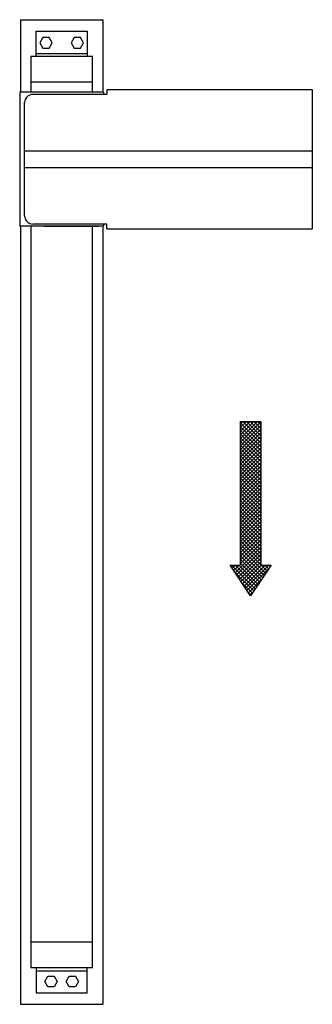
# Model space of a CAD drawing. Header units: millimetres. Extents: x -101 to 255, y -535 to 665.
import ezdxf

# ---------------------------------------------------------------- set-up
doc = ezdxf.new("R2010")
doc.units = ezdxf.units.MM
doc.header["$LTSCALE"] = 2
doc.layers.add('Midi', color=70, linetype='CONTINUOUS', lineweight=25)

msp = doc.modelspace()

# ---------------------------------------------------------------- hatches: boundary and pattern name
at = {"layer": 'Midi'}
h = msp.add_hatch(dxfattribs=at)
h.set_pattern_fill('ANSI37', color=256, angle=180, style=0)
h.set_pattern_definition([(225, (260.2016, 2263.191), (2.245064, -2.245064), []), (315, (260.2016, 2263.191), (2.245064, 2.245064), [])])
h.paths.add_polyline_path([(192.4, 175.3), (167.4, 175.3), (167.4, 0.3), (154.9, 0.3), (179.9, -37.2), (204.9, 0.3), (192.4, 0.3)])

# ---------------------------------------------------------------- linework, layer by layer
for p, q in [((-100, 665), (-100, 576.5)), ((-100, 665), (0, 665)), ((0, 665), (0, 576.5)), ((-81, 620), (-81, 651)), ((-81, 651), (-19, 651)), ((-19, 651), (-19, 620)), ((-72.8, 643.5), (-76.5, 637)), ((-76.5, 637), (-72.8, 630.5)), ((-65.2, 643.5), (-72.8, 643.5)), ((-61.5, 637), (-65.2, 643.5)), ((-65.2, 630.5), (-61.5, 637)), ((-34.8, 643.5), (-38.5, 637)), ((-38.5, 637), (-34.8, 630.5)), ((-27.2, 643.5), (-34.8, 643.5)), ((-23.5, 637), (-27.2, 643.5)), ((-27.2, 630.5), (-23.5, 637)), ((-81, 624), (-19, 624)), ((-72.8, 630.5), (-65.2, 630.5)), ((-34.8, 630.5), (-27.2, 630.5)), ((-12.5, 620), (-87.5, 620)), ((-87.5, 620), (-87.5, 576.5)), ((-12.5, 576.5), (-12.5, 620)), ((-12.5, 589), (-87.5, 589)), ((1, 576.5), (-101, 576.5)), ((-101, 576.5), (-101, 413.5)), ((-5.5, 576.5), (-91, 576.5)), ((1, 576.5), (1, 574)), ((5, 580), (255, 580)), ((5, 580), (5, 574)), ((255, 580), (255, 410)), ((-95, 426), (-95, 564)), ((5, 574), (-85, 574)), ((-95, 505), (255, 505)), ((-95, 485), (255, 485)), ((1, 413.5), (-101, 413.5)), ((-100, 413.5), (-100, -535)), ((-87.5, 413.5), (-87.5, -490)), ((5, 416), (-85, 416)), ((-71, 413.5), (-5.5, 413.5)), ((-12.5, -490), (-12.5, 413.5)), ((0, 413.5), (0, -535)), ((1, 416), (1, 413.5)), ((5, 410), (5, 416)), ((5, 410), (255, 410)), ((167.4, 175.3), (167.4, 0.3)), ((167.4, 175.3), (192.4, 175.3)), ((192.4, 175.3), (192.4, 0.3)), ((154.9, 0.3), (167.4, 0.3)), ((179.9, -37.2), (154.9, 0.3)), ((204.9, 0.3), (179.9, -37.2)), ((192.4, 0.3), (204.9, 0.3)), ((-87.5, -459), (-12.5, -459)), ((-87.5, -490), (-12.5, -490)), ((-81, -490), (-81, -521)), ((-19, -521), (-19, -490)), ((-81, -494), (-19, -494)), ((-70.5, -507), (-66.8, -500.5)), ((-66.8, -500.5), (-59.2, -500.5)), ((-59.2, -500.5), (-55.5, -507)), ((-44.5, -507), (-40.8, -500.5)), ((-40.8, -500.5), (-33.2, -500.5)), ((-33.2, -500.5), (-29.5, -507)), ((-66.8, -513.5), (-70.5, -507)), ((-59.2, -513.5), (-66.8, -513.5)), ((-55.5, -507), (-59.2, -513.5)), ((-40.8, -513.5), (-44.5, -507)), ((-33.2, -513.5), (-40.8, -513.5)), ((-29.5, -507), (-33.2, -513.5)), ((-81, -521), (-19, -521)), ((-100, -535), (0, -535))]:
    msp.add_line(p, q, dxfattribs=at)
for centre, start, end in [((-85, 564), 90, 180), ((-85, 426), 180, 270)]:
    msp.add_arc(centre, 10, start, end, dxfattribs=at)

doc.saveas('drawing.dxf')
